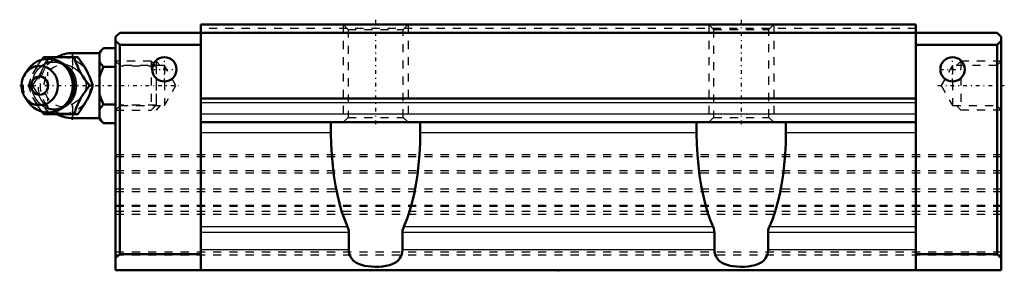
# Model space of a CAD drawing. Header units: millimetres. Extents: x -66 to 55, y 6 to 37.
import ezdxf

# ---------------------------------------------------------------- set-up
doc = ezdxf.new("R2010")
doc.units = ezdxf.units.MM
doc.linetypes.add('Center', pattern=[1.5, 0.45, -0.5, 0.05, -0.5])
doc.linetypes.add('Dashed', pattern=[2, 1, -1])
for name, color, linetype, lineweight in [('2d ConnectionPoints', 7, 'Continuous', 50), ('AM_0', 7, 'Continuous', 50), ('AM_4', 3, 'Continuous', 25), ('AM_5', 3, 'Continuous', 25), ('AM_7', 7, 'Center', 25), ('AM_9', 6, 'Dashed', 25)]:
    doc.layers.add(name, color=color, linetype=linetype, lineweight=lineweight)

# ---------------------------------------------------------------- blocks, each defined once
blk = doc.blocks.new('1_B_M6F_SHS_grease_nipple_joint_0_in_SHS25LC1SS_GK__BLOCK_B_M6F1__0')
at = {"layer": 'AM_0'}
for p, q in [((-56, 33.12), (-56.5, 32.62)), ((-56, 33.12), (-54.5, 33.12)), ((-63.58, 31.69), (-63.35, 32)), ((-63.35, 32), (-59.17, 32)), ((-56.5, 32.5), (-59.8, 32.5)), ((-56.5, 32.62), (-56.5, 24.38)), ((-65.3, 30.46), (-65.66, 29.94)), ((-56, 30.81), (-54.5, 30.81)), ((-57.73, 28.5), (-57.29, 28.5)), ((-65.66, 27.06), (-65.3, 26.54)), ((-56, 26.19), (-54.5, 26.19)), ((-63.35, 25), (-63.57, 25.3)), ((-63.35, 25), (-59.17, 25)), ((-59.8, 24.5), (-56.5, 24.5)), ((-56.5, 24.38), (-56, 23.88)), ((-56, 23.88), (-54.5, 23.88))]:
    blk.add_line(p, q, dxfattribs=at)
for points in [[(-56, 33.12), (-56.29, 32.8), (-56.4, 32.63), (-56.5, 32.46)], [(-59.6, 32), (-59.42, 31.45), (-59.32, 31.17), (-59.2, 30.88), (-59.02, 30.48), (-58.79, 30.05), (-58.55, 29.65), (-58.28, 29.25), (-58, 28.87), (-57.73, 28.5)], [(-57.29, 28.5), (-57.42, 28.86), (-57.55, 29.23), (-57.72, 29.63), (-57.91, 30.03), (-58.06, 30.31), (-58.22, 30.59), (-58.39, 30.88), (-58.57, 31.16), (-58.87, 31.59), (-59.17, 32)], [(-56.5, 31.47), (-56.44, 31.36), (-56.25, 31.08), (-56, 30.81)], [(-56, 30.81), (-56.29, 30.17), (-56.4, 29.83), (-56.5, 29.49)], [(-57.73, 28.5), (-58.13, 27.95), (-58.33, 27.67), (-58.53, 27.38), (-58.78, 26.98), (-59, 26.55), (-59.19, 26.15), (-59.35, 25.75), (-59.48, 25.37), (-59.6, 25)], [(-59.17, 25), (-58.9, 25.36), (-58.65, 25.73), (-58.39, 26.13), (-58.15, 26.53), (-58, 26.81), (-57.85, 27.09), (-57.72, 27.38), (-57.6, 27.66), (-57.44, 28.09), (-57.29, 28.5)], [(-56.5, 27.51), (-56.44, 27.3), (-56.25, 26.74), (-56, 26.19)], [(-56, 26.19), (-56.29, 25.87), (-56.4, 25.7), (-56.5, 25.53)], [(-56.5, 24.54), (-56.44, 24.44), (-56.25, 24.15), (-56, 23.88)]]:
    blk.add_lwpolyline(points, dxfattribs=at)
for centre, radius, start, end in [((-62.84, 28.5), 3.3, 270, 90), ((-59.8, 28.5), 4, 90, 118.6823), ((-59.8, 28.5), 4, 241.1269, 270)]:
    blk.add_arc(centre, radius, start, end, dxfattribs=at)
blk.add_ellipse((-62.84, 28.5), major_axis=(0, 3.3), ratio=0.927184, start_param=2.207257, end_param=7.217521, dxfattribs=at)
for major_axis in [(0, 2.42), (0, -1.12)]:
    blk.add_ellipse((-63.85, 28.5), major_axis=major_axis, ratio=0.927184, dxfattribs=at)
at = {"layer": 'AM_4'}
for p, q in [((-59.8, 32.5), (-59.8, 32.01)), ((-59.8, 25), (-59.8, 24.5))]:
    blk.add_line(p, q, dxfattribs=at)
blk.add_ellipse((-62.03, 28.5), major_axis=(0, 2.97), ratio=0.927184, start_param=3.499913, end_param=5.924864, dxfattribs=at)
at = {"layer": 'AM_5', "linetype": 'Dashed'}
for p, q in [((-53.96, 25.5), (-53.96, 31.5)), ((-49.5, 30.89), (-53.96, 30.89)), ((-49.5, 26.11), (-53.96, 26.11))]:
    blk.add_line(p, q, dxfattribs=at)
at = {"layer": 'AM_7'}
for p, q in [((-62.84, 25.04), (-62.84, 31.97)), ((-59.8, 24.3), (-59.8, 32.7)), ((-66.31, 28.5), (-46.71, 28.5))]:
    blk.add_line(p, q, dxfattribs=at)
at = {"layer": 'AM_9'}
for p, q in [((-59.8, 32.01), (-59.8, 25)), ((-50.11, 31.5), (-54.5, 31.5)), ((-49.5, 30.89), (-50.11, 31.5)), ((-50.11, 31.5), (-50.11, 25.5)), ((-49.5, 30.89), (-49.5, 26.11)), ((-65.22, 28.5), (-64.79, 28.5)), ((-59.59, 28.97), (-59.57, 28.84)), ((-59.55, 28.5), (-59.55, 28.46)), ((-54.5, 25.5), (-50.11, 25.5)), ((-50.11, 25.5), (-49.5, 26.11))]:
    blk.add_line(p, q, dxfattribs=at)
for points in [[(-62.92, 32), (-63.04, 31.64), (-63.18, 31.27), (-63.34, 30.87), (-63.54, 30.47), (-63.68, 30.19), (-63.84, 29.91), (-64.01, 29.62), (-64.19, 29.34), (-64.49, 28.91), (-64.79, 28.5)], [(-64.53, 30.24), (-64.41, 30.45), (-64.16, 30.85), (-63.9, 31.25), (-63.62, 31.63), (-63.58, 31.69)], [(-60.83, 26.02), (-60.92, 25.97), (-61.12, 25.86), (-61.33, 25.77), (-61.55, 25.7), (-61.77, 25.65), (-62, 25.62), (-62.22, 25.62), (-62.45, 25.63), (-62.67, 25.67), (-62.9, 25.73), (-63.11, 25.81), (-63.32, 25.91), (-63.52, 26.03), (-63.71, 26.17), (-63.89, 26.32), (-64.05, 26.5), (-64.2, 26.68), (-64.33, 26.88), (-64.45, 27.1), (-64.55, 27.32), (-64.64, 27.55), (-64.7, 27.79), (-64.75, 28.03), (-64.78, 28.28), (-64.78, 28.53), (-64.77, 28.77), (-64.74, 29.02), (-64.69, 29.26), (-64.62, 29.5), (-64.54, 29.73), (-64.43, 29.95), (-64.31, 30.16), (-64.17, 30.35), (-64.02, 30.54), (-63.86, 30.7), (-63.68, 30.85), (-63.49, 30.99), (-63.29, 31.1), (-63.08, 31.2), (-62.87, 31.28), (-62.65, 31.34), (-62.42, 31.37), (-62.2, 31.38), (-61.97, 31.38), (-61.75, 31.35), (-61.52, 31.3), (-61.31, 31.22), (-61.09, 31.13), (-60.89, 31.02), (-60.81, 30.96)], [(-60.81, 30.96), (-60.7, 30.88), (-60.52, 30.74), (-60.35, 30.57), (-60.19, 30.39), (-60.12, 30.3)], [(-58.69, 29.88), (-59.02, 30.2), (-59.42, 30.51), (-59.8, 30.75)], [(-65.22, 28.5), (-65.1, 28.86), (-64.97, 29.24), (-64.92, 29.39)], [(-58.22, 29.18), (-58.4, 29.52), (-58.66, 29.85), (-58.69, 29.88)], [(-58.66, 27.15), (-58.4, 27.48), (-58.22, 27.83), (-58.11, 28.17), (-58.08, 28.52), (-58.12, 28.87), (-58.22, 29.18)], [(-64.94, 27.68), (-64.97, 27.75), (-65.1, 28.13), (-65.22, 28.5)], [(-64.79, 28.5), (-64.53, 28.14), (-64.27, 27.77), (-64.01, 27.37), (-63.77, 26.97), (-63.62, 26.69), (-63.47, 26.41), (-63.34, 26.12), (-63.22, 25.84), (-63.06, 25.41), (-62.92, 25)], [(-59.56, 28.76), (-59.55, 28.57), (-59.55, 28.5)], [(-63.57, 25.3), (-63.62, 25.36), (-63.89, 25.74), (-64.15, 26.12), (-64.4, 26.53), (-64.56, 26.82)], [(-60.09, 26.74), (-60.22, 26.58), (-60.38, 26.4), (-60.55, 26.24), (-60.73, 26.09), (-60.83, 26.02)], [(-59.8, 26.25), (-59.34, 26.54), (-58.96, 26.85), (-58.66, 27.15)]]:
    blk.add_lwpolyline(points, dxfattribs=at)
blk.add_arc((-59.8, 28.5), 4, 118.6823, 241.1269, dxfattribs=at)
for centre, major_axis, start_param, end_param in [((-62.03, 28.5), (0, 2.97), 5.924864, 7.298191), ((-62.84, 28.5), (0, 3.3), 0.934336, 2.207257), ((-60.95, 28.5), (0, -2.57), 2.639469, 6.785309), ((-62.03, 28.5), (0, 2.97), 2.161706, 3.499913)]:
    blk.add_ellipse(centre, major_axis=major_axis, ratio=0.927184, start_param=start_param, end_param=end_param, dxfattribs=at)
for centre, major_axis in [((-60.82, 28.5), (0, -3.44)), ((-62.3, 28.5), (0, -2.97))]:
    blk.add_ellipse(centre, major_axis=major_axis, ratio=0.927184, dxfattribs=at)
blk = doc.blocks.new('2_SHS25LCSSB_M6F1_Slide25_55_0_in_SHS25LC1SS_GK__BLOCK_B_M6F1__0')
at = {"layer": 'AM_0'}
for p, q in [((-44, 36), (-44, 5.8)), ((44, 36), (-44, 36)), ((44, 36), (44, 5.8)), ((-54.5, 34.5), (-54, 35)), ((-54.5, 34.5), (-54.5, 5.8)), ((-54, 33.5), (-54.5, 34)), ((-54, 35), (54, 35)), ((54.5, 34.5), (54, 35)), ((54, 33.5), (54.5, 34)), ((54.5, 34.5), (54.5, 5.8)), ((-54, 33.5), (-54, 7.8)), ((-44, 33.5), (-54, 33.5)), ((44, 33.5), (54, 33.5)), ((54, 33.5), (54, 7.8)), ((44, 26.9), (-44, 26.9)), ((44, 24), (-44, 24)), ((-28, 24), (-28, 22.68)), ((-17, 22.68), (-17, 24)), ((17, 24), (17, 22.68)), ((28, 22.68), (28, 24)), ((-25.8, 8.3), (-25.8, 10.45)), ((-19.2, 10.45), (-19.2, 8.3)), ((19.2, 8.3), (19.2, 10.45)), ((25.8, 10.45), (25.8, 8.3)), ((-54.5, 7.3), (-54, 7.8)), ((-44, 7.8), (-54, 7.8)), ((44, 7.8), (54, 7.8)), ((54.5, 7.3), (54, 7.8)), ((54.5, 5.8), (-54.5, 5.8))]:
    blk.add_line(p, q, dxfattribs=at)
for points in [[(-25.95, 11.13), (-26.31, 12), (-26.65, 12.96), (-26.94, 13.99), (-27.21, 15.09), (-27.44, 16.24), (-27.63, 17.45), (-27.78, 18.7), (-27.9, 19.98), (-27.97, 21.29), (-28, 22.6), (-28, 22.68)], [(-17, 22.68), (-17.03, 21.37), (-17.1, 20.06), (-17.21, 18.78), (-17.36, 17.53), (-17.55, 16.32), (-17.77, 15.16), (-18.04, 14.05), (-18.34, 13.02), (-18.66, 12.06), (-19.02, 11.18), (-19.05, 11.13)], [(19.05, 11.13), (18.69, 12), (18.35, 12.96), (18.06, 13.99), (17.79, 15.09), (17.56, 16.24), (17.37, 17.45), (17.22, 18.7), (17.1, 19.98), (17.03, 21.29), (17, 22.6), (17, 22.68)], [(28, 22.68), (27.97, 21.37), (27.9, 20.06), (27.79, 18.78), (27.64, 17.53), (27.45, 16.32), (27.23, 15.16), (26.96, 14.05), (26.66, 13.02), (26.34, 12.06), (25.98, 11.18), (25.95, 11.13)], [(-25.95, 11.13), (-25.88, 10.93), (-25.82, 10.7), (-25.8, 10.45)], [(-19.2, 10.45), (-19.18, 10.67), (-19.13, 10.9), (-19.05, 11.13)], [(19.05, 11.13), (19.12, 10.93), (19.18, 10.7), (19.2, 10.45)], [(25.8, 10.45), (25.82, 10.67), (25.87, 10.9), (25.95, 11.13)], [(-19.2, 8.3), (-19.22, 8.02), (-19.28, 7.75), (-19.38, 7.5), (-19.52, 7.27), (-19.73, 7.02), (-19.98, 6.81), (-20.37, 6.59), (-20.8, 6.44), (-21.23, 6.34), (-21.67, 6.27), (-22.12, 6.24), (-22.58, 6.23), (-23.05, 6.25), (-23.5, 6.29), (-23.88, 6.36), (-24.25, 6.45), (-24.6, 6.58), (-24.93, 6.75), (-25.22, 6.98), (-25.42, 7.19), (-25.59, 7.44), (-25.71, 7.73), (-25.78, 8.03), (-25.8, 8.3)], [(25.8, 8.3), (25.78, 8.02), (25.72, 7.75), (25.62, 7.5), (25.48, 7.27), (25.27, 7.02), (25.02, 6.81), (24.63, 6.59), (24.2, 6.44), (23.77, 6.34), (23.33, 6.27), (22.88, 6.24), (22.42, 6.23), (21.95, 6.25), (21.5, 6.29), (21.12, 6.36), (20.75, 6.45), (20.4, 6.58), (20.07, 6.75), (19.78, 6.98), (19.58, 7.19), (19.41, 7.44), (19.29, 7.73), (19.22, 8.03), (19.2, 8.3)]]:
    blk.add_lwpolyline(points, dxfattribs=at)
for centre in [(-48.5, 30.5), (48.5, 30.5)]:
    blk.add_circle(centre, 1.5, dxfattribs=at)
at = {"layer": 'AM_4'}
for p, q in [((44, 26.4), (-44, 26.4)), ((44, 25), (-44, 25)), ((-28, 22.68), (-44, 22.68)), ((17, 22.68), (-17, 22.68)), ((44, 22.68), (28, 22.68)), ((-25.95, 11.13), (-44, 11.13)), ((19.05, 11.13), (-19.05, 11.13)), ((44, 11.13), (25.95, 11.13)), ((-25.8, 10.45), (-44, 10.45)), ((19.2, 10.45), (-19.2, 10.45)), ((44, 10.45), (25.8, 10.45)), ((-25.8, 8.3), (-44, 8.3)), ((19.2, 8.3), (-19.2, 8.3)), ((44, 8.3), (25.8, 8.3))]:
    blk.add_line(p, q, dxfattribs=at)
at = {"layer": 'AM_5', "linetype": 'Dashed'}
for p, q in [((-26.5, 36), (-26.5, 24)), ((-18.5, 36), (-18.5, 24)), ((18.5, 36), (18.5, 24)), ((26.5, 36), (26.5, 24)), ((-49, 30.96), (-49.5, 31.5)), ((-49.5, 31.5), (-49.5, 25.5)), ((49, 30.96), (49.5, 31.5)), ((54.5, 31.5), (49.5, 31.5)), ((49.5, 31.5), (49.5, 25.5)), ((-49, 26.04), (-49.5, 25.5)), ((49, 26.04), (49.5, 25.5)), ((54.5, 25.5), (49.5, 25.5))]:
    blk.add_line(p, q, dxfattribs=at)
at = {"layer": 'AM_7'}
for p, q in [((-22.5, 36.6), (-22.5, 23.4)), ((22.5, 36.6), (22.5, 23.4)), ((-48.5, 28.93), (-48.5, 32.08)), ((48.5, 28.93), (48.5, 32.08)), ((-50.08, 30.5), (-46.92, 30.5)), ((46.92, 30.5), (50.08, 30.5)), ((46.71, 28.5), (54.87, 28.5))]:
    blk.add_line(p, q, dxfattribs=at)
at = {"layer": 'AM_9'}
for p, q in [((44, 35.5), (-44, 35.5)), ((-26.5, 36), (-25.9, 35.4)), ((-25.9, 35.4), (-25.9, 24.6)), ((-25.9, 35.4), (-19.1, 35.4)), ((-19.1, 35.4), (-18.5, 36)), ((-19.1, 24.6), (-19.1, 35.4)), ((18.5, 36), (19.1, 35.4)), ((19.1, 35.4), (19.1, 24.6)), ((19.1, 35.4), (25.9, 35.4)), ((25.9, 35.4), (26.5, 36)), ((25.9, 24.6), (25.9, 35.4)), ((-53.96, 30.96), (-54.5, 31.5)), ((-48.5, 30.96), (-53.96, 30.96)), ((-53.96, 30.96), (-53.96, 26.04)), ((-47.08, 28.5), (-48.5, 30.96)), ((-48.5, 30.96), (-48.5, 26.04)), ((48.5, 30.96), (47.08, 28.5)), ((53.96, 30.96), (48.5, 30.96)), ((48.5, 30.96), (48.5, 26.04)), ((54.5, 31.5), (53.96, 30.96)), ((53.96, 30.96), (53.96, 26.04)), ((-48.5, 26.04), (-47.08, 28.5)), ((47.08, 28.5), (48.5, 26.04)), ((-54.5, 25.5), (-53.96, 26.04)), ((-53.96, 26.04), (-48.5, 26.04)), ((48.5, 26.04), (53.96, 26.04)), ((53.96, 26.04), (54.5, 25.5)), ((-25.9, 24.6), (-26.5, 24)), ((-25.9, 24.6), (-19.1, 24.6)), ((-18.5, 24), (-19.1, 24.6)), ((19.1, 24.6), (18.5, 24)), ((19.1, 24.6), (25.9, 24.6)), ((26.5, 24), (25.9, 24.6)), ((54.5, 20), (-54.5, 20)), ((54.5, 19.74), (-54.5, 19.74)), ((54.5, 18.03), (-54.5, 18.03)), ((54.5, 17.74), (-54.5, 17.74)), ((54.5, 15.76), (-54.5, 15.76)), ((54.5, 15.46), (-54.5, 15.46)), ((54.5, 15.46), (-54.5, 15.46)), ((54.5, 13.78), (-54.5, 13.78)), ((54.5, 13.62), (-54.5, 13.62)), ((54.5, 13.03), (-54.5, 13.03)), ((54.5, 12.67), (-54.5, 12.67)), ((54.5, 8.01), (-54.5, 8.01)), ((54.5, 7.65), (-54.5, 7.65))]:
    blk.add_line(p, q, dxfattribs=at)

msp = doc.modelspace()

# ---------------------------------------------------------------- linework, layer by layer
at = {"layer": '2d ConnectionPoints'}
for p in [(-48.5, 30.5), (-48.5, 30.5), (48.5, 30.5), (48.5, 30.5), (-54.5, 28.5), (54.5, 28.5), (0, 5.8)]:
    msp.add_point(p, dxfattribs=at)

# ---------------------------------------------------------------- block references
for name in ['2_SHS25LCSSB_M6F1_Slide25_55_0_in_SHS25LC1SS_GK__BLOCK_B_M6F1__0', '1_B_M6F_SHS_grease_nipple_joint_0_in_SHS25LC1SS_GK__BLOCK_B_M6F1__0']:
    msp.add_blockref(name, (0, 0))

doc.saveas('drawing.dxf')
